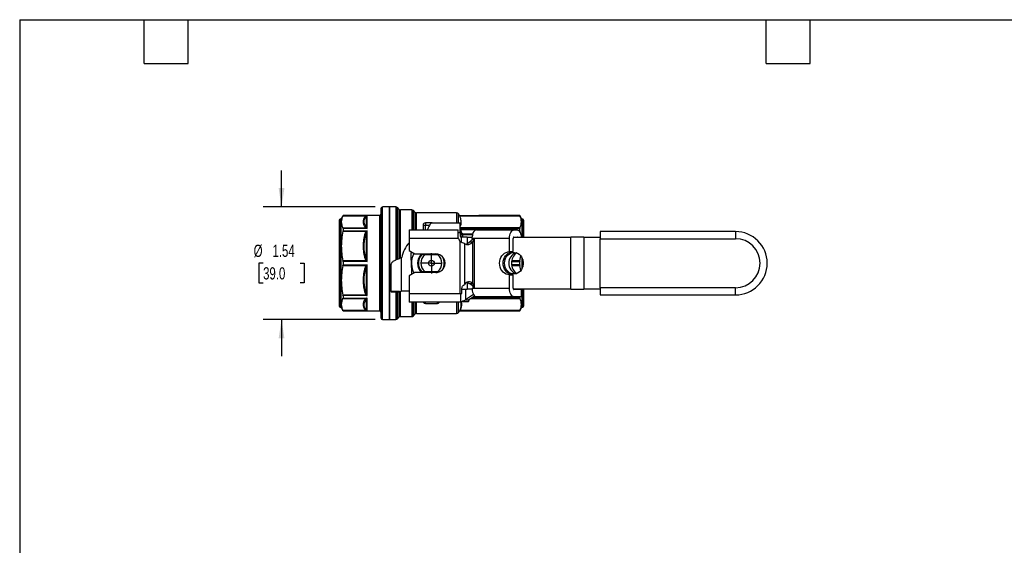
# Model space of a CAD drawing. Header units: inches. Extents: x 0.5 to 21.5, y 0.5 to 16.5.
# Tile 6 of 11: x 0.5 to 14, y 9.3 to 16.5. Entities that reach past the tile are written whole.
import ezdxf

# ---------------------------------------------------------------- set-up
doc = ezdxf.new("R2010")
doc.units = ezdxf.units.IN
doc.header["$LTSCALE"] = 2
doc.header["$MEASUREMENT"] = 0
doc.linetypes.add('SLD-Center', pattern=[0.75, 0.6, -0.05, 0.05, -0.05])
doc.linetypes.add('SLD-Solid', pattern=[0])
doc.layers.add('CENTER', color=40, linetype='SLD-Center')
doc.layers.add('DIMENSIONS', color=140, linetype='SLD-Solid', lineweight=25)
doc.layers.add('TEXT', color=140, linetype='SLD-Solid', lineweight=25)
doc.styles.add('SLDTEXTSTYLE0', font='TXT', dxfattribs={"width": 0.7})
doc.dimstyles.new('SLDDIMSTYLE1', dxfattribs={"dimtxt": 0.169922, "dimasz": 0.26, "dimexe": 0, "dimexo": 0.0625, "dimgap": 0.04248, "dimtad": 0, "dimtih": 1, "dimtoh": 1, "dimrnd": 1e-09, "dimzin": 12, "dimdsep": 46, "dimtxsty": 'SLDTEXTSTYLE0', "dimsah": 1, "dimcen": 0.09, "dimadec": 0, "dimazin": 3, "dimtfac": 1, "dimtmove": 0, "dimatfit": 0, "dimfxl": 0, "dimfrac": 2, "dimtolj": 1, "dimtzin": 12, "dimarcsym": 0})

# ---------------------------------------------------------------- blocks, each defined once
blk = doc.blocks.new('_D_7')
at = {"layer": 'DIMENSIONS'}
for p, q in [((4.078, 13.942), (4.078, 14.442)), ((5.356, 13.942), (3.828, 13.942)), ((3.826, 13.174), (3.769, 13.174)), ((3.769, 13.174), (3.769, 12.904)), ((4.331, 13.174), (4.388, 13.174)), ((4.388, 13.174), (4.388, 12.904)), ((3.769, 12.904), (3.826, 12.904)), ((4.388, 12.904), (4.331, 12.904)), ((5.356, 12.406), (3.828, 12.406)), ((4.078, 12.406), (4.078, 11.906))]:
    blk.add_line(p, q, dxfattribs=at)
for points in [[(4.078, 13.942), (4.118, 14.202), (4.038, 14.202)], [(4.078, 12.406), (4.038, 12.146), (4.118, 12.146)]]:
    blk.add_solid(points, dxfattribs=at)
at = {"layer": 'DIMENSIONS', "char_height": 0.1667, "attachment_point": 1, "style": 'SLDTEXTSTYLE0'}
for s, insert in [('%%c', (3.697, 13.427)), ('1.54', (3.954, 13.427)), ('39.0', (3.826, 13.119))]:
    blk.add_mtext(s, dxfattribs=dict(at, insert=insert))
blk = doc.blocks.new('SW_CENTERMARKSYMBOL_1')
at = {"layer": 'CENTER', "color": 0}
for p, q in [((0, 0.1), (0, 0.139)), ((-0.1, 0), (-0.139, 0)), ((0, 0), (-0.1, 0)), ((0, 0), (0, 0.1)), ((0, 0), (0, -0.1)), ((0, 0), (0.1, 0)), ((0.1, 0), (0.139, 0)), ((0, -0.1), (0, -0.139))]:
    blk.add_line(p, q, dxfattribs=at)

msp = doc.modelspace()

# ---------------------------------------------------------------- linework, layer by layer
for p, q in [((5.437, 13.922), (5.437, 12.483)), ((5.555, 13.942), (5.456, 13.942)), ((5.456, 12.465), (5.456, 13.942)), ((5.64, 13.942), (5.555, 13.942)), ((5.555, 13.942), (5.555, 13.174)), ((5.555, 12.406), (5.555, 13.942)), ((5.64, 13.942), (5.64, 13.217)), ((5.683, 13.912), (5.662, 13.933)), ((5.662, 13.227), (5.662, 13.933)), ((5.683, 13.912), (5.683, 13.236)), ((5.857, 13.903), (5.705, 13.903)), ((5.705, 13.245), (5.705, 13.903)), ((5.857, 13.903), (5.857, 13.631)), ((5.9, 13.872), (5.879, 13.893)), ((5.879, 13.631), (5.879, 13.893)), ((5.9, 13.872), (5.9, 13.631)), ((6.47, 13.863), (5.922, 13.863)), ((5.922, 13.631), (5.922, 13.863)), ((6.47, 13.863), (6.47, 13.725)), ((4.866, 13.763), (4.866, 12.63)), ((4.889, 13.775), (4.877, 13.775)), ((4.877, 13.775), (4.877, 12.62)), ((4.918, 13.824), (4.889, 13.775)), ((4.889, 13.775), (4.889, 12.62)), ((5.417, 13.824), (4.918, 13.824)), ((4.918, 13.824), (4.918, 13.823)), ((4.918, 13.823), (5.238, 13.823)), ((5.234, 13.815), (5.234, 13.673)), ((5.248, 13.65), (5.248, 13.823)), ((5.417, 13.824), (5.417, 12.574)), ((6.043, 13.725), (6.043, 13.694)), ((6.138, 13.725), (6.043, 13.725)), ((6.138, 13.725), (6.519, 13.725)), ((6.51, 13.824), (6.497, 13.847)), ((6.497, 13.725), (6.497, 13.847)), ((6.51, 13.823), (6.51, 13.824)), ((6.51, 13.824), (6.775, 13.824)), ((7.333, 13.823), (6.51, 13.823)), ((6.512, 13.821), (7.334, 13.821)), ((6.519, 13.588), (6.519, 13.725)), ((6.775, 13.824), (6.773, 13.824)), ((7.333, 13.824), (6.775, 13.824)), ((6.775, 13.824), (6.775, 13.824)), ((7.362, 13.775), (7.333, 13.824)), ((7.333, 13.823), (7.333, 13.824)), ((7.374, 13.775), (7.362, 13.775)), ((7.362, 13.775), (7.362, 13.529)), ((7.374, 13.775), (7.374, 13.529)), ((7.385, 13.763), (7.385, 13.529)), ((5.234, 13.654), (4.917, 13.654)), ((4.917, 13.61), (5.234, 13.61)), ((4.918, 13.65), (4.918, 13.616)), ((5.248, 13.65), (4.918, 13.65)), ((4.918, 13.616), (5.248, 13.616)), ((5.248, 13.198), (5.248, 13.616)), ((5.822, 13.631), (6.491, 13.631)), ((5.822, 13.631), (5.822, 13.513)), ((6.011, 13.694), (6.011, 13.631)), ((6.011, 13.694), (6.043, 13.694)), ((6.043, 13.631), (6.043, 13.694)), ((6.043, 13.694), (6.101, 13.694)), ((6.491, 13.566), (6.491, 13.631)), ((7.334, 13.655), (6.519, 13.655)), ((6.519, 13.649), (7.333, 13.649)), ((6.775, 13.644), (6.519, 13.644)), ((6.521, 13.635), (6.756, 13.635)), ((6.741, 13.629), (7.252, 13.629)), ((6.775, 13.644), (6.775, 13.629)), ((7.252, 13.629), (7.296, 13.629)), ((7.333, 13.618), (7.321, 13.618)), ((7.329, 13.608), (7.334, 13.608)), ((7.333, 13.618), (7.333, 13.649)), ((7.336, 13.596), (7.334, 13.608)), ((10.281, 13.607), (8.431, 13.607)), ((8.431, 13.607), (8.431, 13.509)), ((10.281, 13.607), (10.281, 13.509)), ((5.234, 13.581), (5.234, 13.239)), ((6.495, 13.513), (5.822, 13.513)), ((5.822, 13.513), (5.822, 13.346)), ((6.519, 13.588), (6.491, 13.588)), ((6.518, 12.759), (6.518, 13.469)), ((6.519, 13.588), (6.519, 13.548)), ((6.53, 13.584), (6.53, 13.531)), ((6.536, 13.459), (6.536, 13.529)), ((6.615, 13.529), (6.538, 13.529)), ((6.691, 13.573), (6.557, 13.573)), ((6.557, 13.529), (6.557, 13.565)), ((6.557, 13.565), (6.689, 13.565)), ((6.615, 13.529), (6.681, 13.529)), ((6.615, 13.529), (6.615, 13.441)), ((6.69, 13.462), (6.641, 13.462)), ((6.699, 13.511), (6.678, 13.511)), ((6.69, 12.897), (6.69, 13.462)), ((6.71, 13.511), (6.699, 13.511)), ((6.699, 13.511), (6.699, 13.511)), ((7.193, 13.511), (6.71, 13.511)), ((6.71, 13.511), (6.71, 12.834)), ((7.193, 13.332), (7.193, 13.511)), ((7.242, 13.332), (7.242, 13.511)), ((7.244, 13.529), (8.033, 13.529)), ((7.252, 13.53), (7.296, 13.53)), ((8.033, 12.82), (8.033, 13.529)), ((8.21, 13.529), (8.033, 13.529)), ((8.21, 13.529), (8.21, 12.82)), ((8.21, 13.529), (8.431, 13.529)), ((8.431, 13.509), (10.281, 13.509)), ((8.431, 12.84), (8.431, 13.509)), ((5.822, 13.346), (5.9, 13.3)), ((6.577, 13.443), (6.577, 12.884)), ((7.193, 13.332), (7.242, 13.332)), ((5.234, 13.205), (4.917, 13.205)), ((4.918, 13.198), (4.918, 13.15)), ((5.248, 13.198), (4.918, 13.198)), ((5.712, 13.247), (5.72, 13.253)), ((5.712, 13.247), (5.712, 12.79)), ((5.9, 13.3), (6.188, 13.3)), ((6.039, 13.3), (6.025, 13.289)), ((6.219, 13.294), (6.032, 13.294)), ((6.033, 13.295), (6.218, 13.295)), ((6.213, 13.287), (6.038, 13.287)), ((7.22, 13.196), (7.333, 13.196)), ((7.334, 13.207), (7.222, 13.207)), ((7.333, 13.152), (7.333, 13.196)), ((7.334, 13.207), (7.346, 13.273)), ((7.362, 13.252), (7.362, 13.096)), ((7.374, 13.224), (7.374, 13.125)), ((4.917, 13.143), (5.234, 13.143)), ((4.918, 13.15), (5.248, 13.15)), ((5.234, 13.109), (5.234, 12.767)), ((5.248, 12.732), (5.248, 13.15)), ((5.555, 13.174), (5.555, 12.406)), ((5.574, 12.786), (5.574, 13.161)), ((6.025, 13.059), (6.039, 13.048)), ((6.032, 13.054), (6.219, 13.054)), ((6.218, 13.053), (6.033, 13.053)), ((6.038, 13.061), (6.213, 13.061)), ((7.333, 13.152), (7.22, 13.152)), ((7.222, 13.141), (7.334, 13.141)), ((7.346, 13.073), (7.334, 13.141)), ((5.9, 13.048), (5.822, 13.003)), ((5.822, 13.003), (5.822, 12.759)), ((5.856, 13.028), (5.857, 13.023)), ((6.188, 13.048), (5.9, 13.048)), ((7.193, 12.834), (7.193, 13.017)), ((7.193, 13.017), (7.242, 13.017)), ((7.242, 12.834), (7.242, 13.017)), ((5.692, 12.786), (5.574, 12.786)), ((5.574, 12.786), (5.574, 12.78)), ((5.692, 12.786), (5.692, 12.78)), ((5.705, 12.446), (5.705, 12.788)), ((5.822, 12.794), (5.712, 12.79)), ((6.541, 12.759), (6.541, 12.826)), ((6.541, 12.82), (6.615, 12.82)), ((6.59, 12.82), (6.59, 12.673)), ((6.615, 12.914), (6.615, 12.82)), ((6.682, 12.82), (6.615, 12.82)), ((6.641, 12.897), (6.69, 12.897)), ((6.682, 12.834), (6.7, 12.834)), ((6.7, 12.834), (6.71, 12.834)), ((6.71, 12.834), (7.193, 12.834)), ((8.033, 12.82), (7.244, 12.82)), ((7.355, 12.814), (7.252, 12.814)), ((7.306, 12.82), (7.306, 12.813)), ((7.355, 12.813), (7.306, 12.813)), ((7.355, 12.82), (7.355, 12.813)), ((7.355, 12.716), (7.355, 12.814)), ((7.362, 12.82), (7.362, 12.574)), ((7.374, 12.82), (7.374, 12.574)), ((7.385, 12.82), (7.385, 12.586)), ((8.033, 12.82), (8.21, 12.82)), ((8.431, 12.82), (8.21, 12.82)), ((10.281, 12.84), (8.431, 12.84)), ((8.431, 12.84), (8.431, 12.741)), ((10.281, 12.741), (10.281, 12.84)), ((5.234, 12.738), (4.917, 12.738)), ((4.917, 12.694), (5.234, 12.694)), ((4.918, 12.732), (4.918, 12.698)), ((5.248, 12.732), (4.918, 12.732)), ((4.918, 12.698), (5.248, 12.698)), ((5.234, 12.675), (5.234, 12.534)), ((5.248, 12.525), (5.248, 12.698)), ((5.692, 12.78), (5.574, 12.78)), ((5.64, 12.78), (5.64, 12.406)), ((5.662, 12.416), (5.662, 12.78)), ((5.683, 12.78), (5.683, 12.437)), ((5.822, 12.759), (6.518, 12.759)), ((5.822, 12.759), (5.822, 12.641)), ((6.518, 12.759), (6.53, 12.759)), ((6.53, 12.759), (6.541, 12.759)), ((6.53, 12.641), (6.53, 12.759)), ((6.53, 12.645), (6.53, 12.759)), ((6.53, 12.736), (6.53, 12.736)), ((6.53, 12.713), (6.53, 12.713)), ((6.53, 12.705), (6.53, 12.705)), ((6.53, 12.7), (6.53, 12.7)), ((6.53, 12.693), (6.53, 12.693)), ((6.7, 12.749), (6.59, 12.673)), ((6.59, 12.673), (6.639, 12.673)), ((6.717, 12.726), (6.639, 12.673)), ((6.669, 12.693), (7.334, 12.693)), ((7.333, 12.7), (6.678, 12.7)), ((6.686, 12.705), (6.775, 12.705)), ((6.756, 12.713), (6.698, 12.713)), ((7.252, 12.716), (6.741, 12.716)), ((6.775, 12.716), (6.775, 12.705)), ((7.355, 12.716), (7.252, 12.716)), ((7.333, 12.7), (7.333, 12.716)), ((8.431, 12.741), (10.281, 12.741)), ((4.866, 12.63), (4.866, 12.586)), ((4.877, 12.62), (4.877, 12.574)), ((4.877, 12.574), (4.889, 12.574)), ((4.889, 12.62), (4.889, 12.574)), ((4.889, 12.574), (4.918, 12.525)), ((5.234, 12.527), (4.917, 12.527)), ((4.918, 12.525), (5.417, 12.525)), ((4.918, 12.525), (4.918, 12.525)), ((5.248, 12.525), (4.918, 12.525)), ((5.417, 12.574), (5.417, 12.525)), ((6.53, 12.641), (5.822, 12.641)), ((5.857, 12.641), (5.857, 12.446)), ((5.879, 12.455), (5.879, 12.641)), ((5.9, 12.641), (5.9, 12.476)), ((5.922, 12.485), (5.922, 12.641)), ((6.043, 12.623), (6.043, 12.641)), ((6.043, 12.623), (6.208, 12.623)), ((6.208, 12.623), (6.208, 12.641)), ((6.47, 12.641), (6.47, 12.485)), ((6.497, 12.501), (6.497, 12.641)), ((6.497, 12.501), (6.509, 12.521)), ((6.507, 12.519), (6.507, 12.519)), ((6.517, 12.525), (7.333, 12.525)), ((6.517, 12.525), (6.517, 12.525)), ((6.775, 12.525), (6.517, 12.525)), ((7.334, 12.527), (6.519, 12.527)), ((6.53, 12.645), (6.536, 12.645)), ((6.63, 12.645), (6.536, 12.645)), ((6.775, 12.525), (7.333, 12.525)), ((6.775, 12.525), (6.775, 12.525)), ((7.333, 12.525), (7.362, 12.574)), ((7.333, 12.525), (7.333, 12.525)), ((7.362, 12.574), (7.374, 12.574)), ((5.437, 12.483), (5.437, 12.426)), ((5.456, 12.406), (5.456, 12.465)), ((5.456, 12.406), (5.555, 12.406)), ((5.555, 12.406), (5.64, 12.406)), ((5.662, 12.416), (5.683, 12.437)), ((5.705, 12.446), (5.857, 12.446)), ((5.879, 12.455), (5.9, 12.476)), ((5.922, 12.485), (6.47, 12.485))]:
    msp.add_line(p, q)
at = {"flags": 128}
for points in [[(7.193, 13.511), (7.194, 13.534), (7.198, 13.556), (7.203, 13.576), (7.211, 13.594), (7.22, 13.609), (7.23, 13.62), (7.241, 13.626), (7.252, 13.629)], [(7.296, 13.629), (7.308, 13.626), (7.319, 13.62), (7.329, 13.609), (7.338, 13.594), (7.345, 13.576), (7.351, 13.556), (7.354, 13.534), (7.354, 13.529)], [(7.193, 13.017), (7.17, 13.019), (7.147, 13.026), (7.125, 13.038), (7.106, 13.054), (7.089, 13.073), (7.075, 13.095), (7.065, 13.12), (7.059, 13.147), (7.057, 13.174), (7.059, 13.202), (7.065, 13.228), (7.075, 13.253), (7.089, 13.275), (7.106, 13.295), (7.125, 13.311), (7.147, 13.322), (7.17, 13.329), (7.193, 13.332)], [(7.242, 13.017), (7.219, 13.019), (7.196, 13.026), (7.174, 13.038), (7.155, 13.054), (7.138, 13.073), (7.124, 13.095), (7.114, 13.12), (7.108, 13.147), (7.106, 13.174), (7.108, 13.202), (7.114, 13.228), (7.124, 13.253), (7.138, 13.275), (7.155, 13.295), (7.174, 13.311), (7.196, 13.322), (7.219, 13.329), (7.242, 13.332)], [(7.125, 13.174), (7.127, 13.201), (7.133, 13.226), (7.143, 13.25), (7.157, 13.271), (7.173, 13.29), (7.193, 13.304), (7.214, 13.315), (7.236, 13.321), (7.259, 13.322), (7.282, 13.318), (7.303, 13.31), (7.324, 13.297), (7.341, 13.281), (7.357, 13.261), (7.368, 13.238), (7.376, 13.213), (7.38, 13.187), (7.38, 13.161), (7.376, 13.135), (7.368, 13.11), (7.357, 13.087), (7.341, 13.067), (7.324, 13.051), (7.303, 13.038), (7.282, 13.03), (7.259, 13.027), (7.236, 13.028), (7.214, 13.034), (7.193, 13.044), (7.173, 13.059), (7.157, 13.077), (7.143, 13.098), (7.133, 13.122), (7.127, 13.148), (7.125, 13.174)], [(6.226, 13.289), (6.219, 13.295), (6.216, 13.297)], [(6.216, 13.051), (6.222, 13.056), (6.226, 13.059)], [(6.615, 12.914), (6.628, 12.907), (6.641, 12.897)], [(6.682, 12.819), (6.685, 12.798), (6.689, 12.778), (6.695, 12.761), (6.702, 12.745), (6.71, 12.733), (6.72, 12.723), (6.73, 12.718), (6.741, 12.716)], [(7.252, 12.716), (7.241, 12.718), (7.23, 12.725), (7.22, 12.736), (7.211, 12.75), (7.203, 12.768), (7.198, 12.789), (7.194, 12.811), (7.193, 12.834)], [(6.773, 12.525), (6.774, 12.525), (6.775, 12.525)]]:
    msp.add_lwpolyline(points, dxfattribs=at)
for radius in [0.0394, 0.00511]:
    msp.add_circle((6.125, 13.174), radius)
for centre, radius, start, end in [((5.456, 13.922), 0.0197, 90, 180), ((5.64, 13.91), 0.0315, 45, 90), ((5.705, 13.934), 0.0315, 225, 270), ((5.857, 13.871), 0.0315, 45, 90), ((5.922, 13.895), 0.0315, 225, 270), ((6.47, 13.832), 0.0315, 30, 90), ((4.877, 13.763), 0.0118, 90, 180), ((5.417, 13.843), 0.0197, 270, 0), ((6.043, 13.694), 0.0315, 90, 180), ((7.374, 13.763), 0.0118, 0, 90), ((6.758, 13.561), 0.0695, 104.6114, 174.8663), ((10.281, 13.174), 0.433, 270, 90), ((6.125, 13.174), 0.413, 137.3305, 169.0194), ((6.603, 13.542), 0.112, 195.3959, 220.6259), ((6.539, 13.548), 0.0197, 180, 262.7877), ((6.622, 13.518), 0.088, 238.8713, 320.5379), ((6.57, 13.524), 0.0943, 287.2266, 319.3313), ((7.276, 13.511), 0.0336, 160.2671, 180.8082), ((7.253, 13.524), 0.00634, 92.9676, 133.1619), ((7.296, 13.524), 0.00634, 46.8381, 87.0324), ((10.281, 13.174), 0.335, 270, 90), ((6.125, 13.174), 0.272, 150.7383, 182.512), ((6.125, 13.174), 0.187, 137.6479, 222.3521), ((6.125, 13.174), 0.177, 140.291, 219.709), ((6.125, 13.174), 0.143, 127.7074, 232.2926), ((6.188, 13.174), 0.126, 64.9532, 90), ((6.125, 13.174), 0.143, 307.7074, 52.2926), ((6.188, 13.174), 0.126, 299.8536, 60.1464), ((6.125, 13.174), 0.177, 331.597, 28.403), ((6.125, 13.174), 0.187, 350.9057, 9.0943), ((7.328, 13.181), 0.144, 108.4394, 182.775), ((7.385, 13.174), 0.167, 123.1431, 236.8449), ((6.125, 13.174), 0.272, 182.512, 209.2617), ((6.188, 13.174), 0.126, 270, 295.9942), ((7.328, 13.167), 0.144, 177.225, 251.5606), ((6.639, 12.845), 0.0734, 45.5499, 147.4904), ((7.276, 12.833), 0.0336, 179.1918, 199.7329), ((7.254, 12.823), 0.00866, 199.749, 261.6722), ((4.877, 12.586), 0.0118, 180, 270), ((5.417, 12.505), 0.0197, 0, 90), ((6.043, 12.655), 0.0315, 205.417, 270), ((6.208, 12.655), 0.0315, 270, 334.583), ((7.374, 12.586), 0.0118, 270, 0), ((5.456, 12.426), 0.0197, 180, 270), ((5.64, 12.438), 0.0315, 270, 315), ((5.705, 12.414), 0.0315, 90, 135), ((5.857, 12.477), 0.0315, 270, 315), ((5.922, 12.454), 0.0315, 90, 135), ((6.47, 12.517), 0.0315, 270, 330)]:
    msp.add_arc(centre, radius, start, end)
for centre, major_axis, ratio, start_param, end_param in [((5.247, 13.636), (-0.0177, 0.0296), 0.247489, 5.079404, 5.433457), ((5.247, 13.601), (0.018, 0.0315), 0.205963, 1.198583, 1.552637), ((6.773, 13.603), (-0.0021, -0.042), 0.688135, 3.864058, 4.07638), ((5.247, 13.199), (-0.0191, 0.0382), 0.008498, 4.703812, 5.057866), ((5.247, 13.15), (0.0191, 0.0382), 0.008498, 4.366912, 4.720966), ((5.247, 12.747), (-0.018, 0.0315), 0.205963, 1.588955, 1.943009), ((5.247, 12.713), (0.0177, 0.0296), 0.247488, 3.991321, 4.345375), ((6.773, 12.746), (0.0021, -0.042), 0.688135, 5.474615, 5.56072), ((5.247, 12.546), (-0.0082, 0.0197), 0.876293, 2.370945, 2.724999), ((6.52, 12.543), (0.0126, 0.0235), 0.018917, 2.616142, 3.10688)]:
    msp.add_ellipse(centre, major_axis=major_axis, ratio=ratio, start_param=start_param, end_param=end_param)
for points, knots in [([(4.918, 13.823), (4.91, 13.808), (4.904, 13.794), (4.897, 13.766), (4.895, 13.752), (4.895, 13.725), (4.897, 13.711), (4.904, 13.683), (4.909, 13.669), (4.917, 13.654)], [0, 0, 0, 0, 0.25, 0.25, 0.5, 0.5, 0.75, 0.75, 1, 1, 1, 1]), ([(5.22, 13.81), (5.202, 13.787), (5.192, 13.762), (5.192, 13.714), (5.202, 13.689), (5.22, 13.666)], [0, 0, 0, 0, 0.5, 0.5, 1, 1, 1, 1]), ([(5.234, 13.673), (5.214, 13.699), (5.196, 13.747), (5.219, 13.795), (5.234, 13.815)], [0, 0, 0, 0, 0.5568806, 0.974541, 0.974541, 0.974541, 0.974541]), ([(5.238, 13.823), (5.236, 13.822), (5.234, 13.822), (5.23, 13.819), (5.228, 13.818), (5.224, 13.815), (5.222, 13.813), (5.22, 13.81)], [0, 0, 0, 0, 0.25, 0.25, 0.5, 0.5, 1, 1, 1, 1]), ([(5.234, 13.815), (5.235, 13.817), (5.238, 13.82), (5.244, 13.823), (5.248, 13.823)], [-0.1236681, -0.1236681, -0.1236681, -0.1236681, -0.0530006, 0, 0, 0, 0]), ([(6.138, 13.725), (6.133, 13.724), (6.122, 13.722), (6.106, 13.704), (6.089, 13.675), (6.077, 13.649), (6.07, 13.632), (6.07, 13.631)], [0, 0, 0, 0, 0.234576, 0.468383, 0.702423, 0.978233, 1, 1, 1, 1]), ([(6.519, 13.674), (6.524, 13.686), (6.533, 13.711), (6.534, 13.749), (6.527, 13.786), (6.517, 13.809), (6.512, 13.821)], [0, 0, 0, 0, 0.234805, 0.525093, 0.756273, 1, 1, 1, 1]), ([(7.334, 13.655), (7.342, 13.67), (7.347, 13.684), (7.354, 13.711), (7.356, 13.725), (7.356, 13.751), (7.354, 13.765), (7.347, 13.792), (7.342, 13.806), (7.334, 13.821)], [0, 0, 0, 0, 0.25, 0.25, 0.5, 0.5, 0.75, 0.75, 1, 1, 1, 1]), ([(4.917, 13.61), (4.909, 13.574), (4.904, 13.54), (4.897, 13.473), (4.895, 13.44), (4.895, 13.375), (4.897, 13.342), (4.904, 13.275), (4.909, 13.241), (4.917, 13.205)], [0, 0, 0, 0, 0.25, 0.25, 0.5, 0.5, 0.75, 0.75, 1, 1, 1, 1]), ([(6.519, 13.611), (6.52, 13.609), (6.524, 13.6), (6.527, 13.591), (6.53, 13.584)], [0, 0, 0, 0, 0.229031, 1, 1, 1, 1]), ([(6.775, 13.644), (6.775, 13.643), (6.775, 13.643), (6.768, 13.641), (6.761, 13.638), (6.756, 13.635)], [0, 0, 0, 0, 0.00216043, 0.00216043, 0.06980602, 0.06980602, 0.06980602, 0.06980602]), ([(6.763, 13.629), (6.767, 13.634), (6.771, 13.639), (6.775, 13.643), (6.775, 13.643), (6.775, 13.644)], [0, 0, 0, 0, 0.06764559, 0.06764559, 0.06980602, 0.06980602, 0.06980602, 0.06980602]), ([(5.22, 13.583), (5.202, 13.526), (5.192, 13.467), (5.192, 13.349), (5.202, 13.29), (5.22, 13.233)], [0, 0, 0, 0, 0.5, 0.5, 1, 1, 1, 1]), ([(5.234, 13.239), (5.214, 13.302), (5.196, 13.418), (5.219, 13.534), (5.234, 13.581)], [0, 0, 0, 0, 0.5568957, 0.9745675, 0.9745675, 0.9745675, 0.9745675]), ([(6.495, 13.513), (6.493, 13.522), (6.492, 13.531), (6.491, 13.549), (6.491, 13.558), (6.491, 13.566)], [0, 0, 0, 0, 0.5, 0.5, 1, 1, 1, 1]), ([(6.577, 13.443), (6.568, 13.446), (6.558, 13.45), (6.537, 13.458), (6.527, 13.463), (6.518, 13.469)], [0, 0, 0, 0, 0.5, 0.5, 1, 1, 1, 1]), ([(6.54, 13.588), (6.537, 13.587), (6.533, 13.585), (6.53, 13.584), (6.53, 13.584)], [0, 0, 0, 0, 0.571429, 1, 1, 1, 1]), ([(6.53, 13.584), (6.532, 13.58), (6.536, 13.574), (6.546, 13.567), (6.553, 13.565), (6.557, 13.565)], [0, 0, 0, 0, 0.02611607, 0.04352678, 0.06093749, 0.06093749, 0.06093749, 0.06093749]), ([(6.538, 13.529), (6.538, 13.529), (6.538, 13.529), (6.537, 13.529), (6.537, 13.529), (6.536, 13.529)], [0, 0, 0, 0, 0.002365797, 0.002365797, 0.004739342, 0.004739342, 0.004739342, 0.004739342]), ([(6.557, 13.573), (6.555, 13.573), (6.553, 13.573), (6.549, 13.575), (6.548, 13.576), (6.543, 13.581), (6.541, 13.584), (6.54, 13.588)], [0, 0, 0, 0, 0.25, 0.25, 0.5, 0.5, 1, 1, 1, 1]), ([(6.641, 13.462), (6.651, 13.468), (6.66, 13.475), (6.678, 13.491), (6.686, 13.5), (6.692, 13.511)], [0, 0, 0, 0, 0.5, 0.5, 1, 1, 1, 1]), ([(6.689, 13.568), (6.687, 13.559), (6.685, 13.55), (6.681, 13.53), (6.679, 13.52), (6.678, 13.511)], [0, 0, 0, 0, 0.5, 0.5, 1, 1, 1, 1]), ([(6.699, 13.511), (6.698, 13.502), (6.697, 13.494), (6.694, 13.478), (6.692, 13.47), (6.69, 13.462)], [0, 0, 0, 0, 0.5, 0.5, 1, 1, 1, 1]), ([(5.855, 13.326), (5.853, 13.324), (5.848, 13.318), (5.845, 13.307), (5.844, 13.3), (5.844, 13.296)], [0, 0, 0, 0, 0.3084951, 0.6500419, 1, 1, 1, 1]), ([(5.849, 13.298), (5.849, 13.301), (5.849, 13.307), (5.852, 13.316), (5.856, 13.322), (5.858, 13.324), (5.859, 13.324)], [0, 0, 0, 0, 0.3263301, 0.6533187, 0.9792423, 1, 1, 1, 1]), ([(5.712, 13.247), (5.702, 13.243), (5.693, 13.24), (5.665, 13.228), (5.647, 13.221), (5.615, 13.205), (5.602, 13.198), (5.587, 13.185), (5.582, 13.18), (5.576, 13.171), (5.574, 13.166), (5.574, 13.161)], [0, 0, 0, 0, 0.0789561, 0.0789561, 0.2372305, 0.2372305, 0.3954967, 0.3954967, 0.494179, 0.494179, 0.5928616, 0.5928616, 0.5928616, 0.5928616]), ([(5.849, 13.298), (5.847, 13.298), (5.845, 13.297), (5.844, 13.296), (5.844, 13.296)], [0, 0, 0, 0, 0.571429, 1, 1, 1, 1]), ([(5.844, 13.296), (5.846, 13.252), (5.848, 13.207), (5.852, 13.117), (5.854, 13.072), (5.856, 13.028)], [0, 0, 0, 0, 0.5, 0.5, 1, 1, 1, 1]), ([(6.247, 13.287), (6.242, 13.287), (6.232, 13.287), (6.22, 13.287), (6.213, 13.287)], [0, 0, 0, 0, 0.415538, 1, 1, 1, 1]), ([(4.917, 13.143), (4.909, 13.107), (4.904, 13.073), (4.897, 13.006), (4.895, 12.973), (4.895, 12.908), (4.897, 12.875), (4.904, 12.808), (4.909, 12.774), (4.917, 12.738)], [0, 0, 0, 0, 0.25, 0.25, 0.5, 0.5, 0.75, 0.75, 1, 1, 1, 1]), ([(5.22, 13.116), (5.202, 13.059), (5.192, 13), (5.192, 12.882), (5.202, 12.823), (5.22, 12.766)], [0, 0, 0, 0, 0.5, 0.5, 1, 1, 1, 1]), ([(5.234, 12.767), (5.219, 12.815), (5.196, 12.93), (5.214, 13.046), (5.234, 13.109)], [0, 0, 0, 0, 0.4176604, 0.974541, 0.974541, 0.974541, 0.974541]), ([(5.86, 13.027), (5.86, 13.032), (5.86, 13.043), (5.859, 13.06), (5.858, 13.077), (5.857, 13.094), (5.856, 13.111), (5.856, 13.127), (5.855, 13.144), (5.854, 13.155), (5.854, 13.162)], [0, 0, 0, 0, 0.12514, 0.250349, 0.375521, 0.500568, 0.625428, 0.75015, 0.842626, 1, 1, 1, 1]), ([(6.213, 13.061), (6.222, 13.061), (6.234, 13.061), (6.244, 13.061), (6.247, 13.061)], [0, 0, 0, 0, 0.750216, 1, 1, 1, 1]), ([(5.86, 13.027), (5.859, 13.027), (5.857, 13.027), (5.856, 13.028), (5.856, 13.028)], [0, 0, 0, 0, 0.571429, 1, 1, 1, 1]), ([(5.574, 12.786), (5.574, 12.786), (5.575, 12.786), (5.58, 12.787), (5.587, 12.787), (5.607, 12.788), (5.62, 12.788), (5.646, 12.789), (5.658, 12.789), (5.685, 12.789), (5.698, 12.79), (5.712, 12.79)], [0, 0, 0, 0, 0.0682639, 0.0682639, 0.2050479, 0.2050479, 0.3418248, 0.3418248, 0.4465034, 0.4465034, 0.5511816, 0.5511816, 0.5511816, 0.5511816]), ([(6.541, 12.826), (6.541, 12.832), (6.542, 12.838), (6.546, 12.849), (6.549, 12.855), (6.559, 12.869), (6.568, 12.877), (6.577, 12.884)], [0, 0, 0, 0, 0.25, 0.25, 0.5, 0.5, 1, 1, 1, 1]), ([(6.7, 12.834), (6.7, 12.838), (6.699, 12.841), (6.696, 12.849), (6.694, 12.852), (6.688, 12.862), (6.683, 12.867), (6.672, 12.878), (6.666, 12.882), (6.653, 12.89), (6.647, 12.894), (6.641, 12.897)], [0, 0, 0, 0, 0.125, 0.125, 0.25, 0.25, 0.5, 0.5, 0.75, 0.75, 1, 1, 1, 1]), ([(6.682, 12.834), (6.682, 12.831), (6.682, 12.829), (6.682, 12.824), (6.682, 12.821), (6.682, 12.819)], [0, 0, 0, 0, 0.01941287, 0.01941287, 0.03883985, 0.03883985, 0.03883985, 0.03883985]), ([(6.69, 12.897), (6.692, 12.892), (6.693, 12.887), (6.696, 12.876), (6.697, 12.871), (6.699, 12.855), (6.7, 12.845), (6.7, 12.834)], [0, 0, 0, 0, 0.25, 0.25, 0.5, 0.5, 1, 1, 1, 1]), ([(4.917, 12.694), (4.909, 12.679), (4.904, 12.665), (4.897, 12.638), (4.895, 12.624), (4.895, 12.597), (4.897, 12.583), (4.904, 12.556), (4.909, 12.541), (4.917, 12.527)], [0, 0, 0, 0, 0.25, 0.25, 0.5, 0.5, 0.75, 0.75, 1, 1, 1, 1]), ([(5.22, 12.683), (5.202, 12.659), (5.192, 12.635), (5.192, 12.586), (5.202, 12.561), (5.22, 12.538)], [0, 0, 0, 0, 0.5, 0.5, 1, 1, 1, 1]), ([(5.234, 12.534), (5.214, 12.56), (5.196, 12.609), (5.219, 12.656), (5.234, 12.675)], [0, 0, 0, 0, 0.5568957, 0.9745675, 0.9745675, 0.9745675, 0.9745675]), ([(6.536, 12.645), (6.54, 12.65), (6.547, 12.654), (6.566, 12.663), (6.577, 12.668), (6.59, 12.673)], [0, 0, 0, 0, 0.1171489, 0.1171489, 0.2342978, 0.2342978, 0.2342978, 0.2342978]), ([(6.639, 12.673), (6.637, 12.668), (6.635, 12.663), (6.632, 12.654), (6.631, 12.65), (6.63, 12.645)], [0, 0, 0, 0, 0.03999809, 0.03999809, 0.07999618, 0.07999618, 0.07999618, 0.07999618]), ([(6.756, 12.713), (6.756, 12.714), (6.757, 12.715), (6.758, 12.716), (6.758, 12.716)], [0, 0, 0, 0, 0.771494, 1, 1, 1, 1]), ([(6.756, 12.713), (6.761, 12.71), (6.768, 12.707), (6.775, 12.705), (6.775, 12.705), (6.775, 12.705)], [-0.00216043, -0.00216043, -0.00216043, -0.00216043, 0.06548516, 0.06548516, 0.06764559, 0.06764559, 0.06764559, 0.06764559]), ([(6.775, 12.705), (6.773, 12.707), (6.77, 12.71), (6.767, 12.714), (6.766, 12.716)], [0, 0, 0, 0, 0.675581, 1, 1, 1, 1]), ([(7.334, 12.527), (7.342, 12.542), (7.347, 12.556), (7.354, 12.584), (7.356, 12.597), (7.356, 12.624), (7.354, 12.637), (7.347, 12.665), (7.342, 12.679), (7.334, 12.693)], [0, 0, 0, 0, 0.25, 0.25, 0.5, 0.5, 0.75, 0.75, 1, 1, 1, 1]), ([(6.507, 12.519), (6.508, 12.521), (6.511, 12.524), (6.515, 12.525), (6.517, 12.525)], [0, 0, 0, 0, 0.428571, 1, 1, 1, 1]), ([(6.507, 12.519), (6.507, 12.519), (6.507, 12.519), (6.508, 12.52), (6.509, 12.522), (6.509, 12.522)], [0, 0, 0, 0, 0.376641, 0.770111, 1, 1, 1, 1]), ([(6.525, 12.641), (6.527, 12.629), (6.532, 12.603), (6.526, 12.564), (6.515, 12.536), (6.508, 12.522)], [0, 0, 0, 0, 0.303659, 0.647814, 1, 1, 1, 1]), ([(6.508, 12.522), (6.51, 12.524), (6.513, 12.527), (6.517, 12.527), (6.519, 12.527)], [0, 0, 0, 0, 0.571429, 1, 1, 1, 1]), ([(6.519, 12.527), (6.525, 12.543), (6.538, 12.574), (6.542, 12.613), (6.537, 12.637), (6.535, 12.645)], [0, 0, 0, 0, 0.396077, 0.792032, 1, 1, 1, 1]), ([(6.775, 12.525), (6.775, 12.525), (6.775, 12.525), (6.775, 12.525), (6.775, 12.525)], [0, 0, 0, 0, 0.4478006, 1, 1, 1, 1])]:
    msp.add_open_spline(points, degree=3, knots=knots)
for points in [[(5.234, 13.815), (5.23, 13.811), (5.225, 13.81), (5.22, 13.81)], [(5.248, 13.823), (5.245, 13.823), (5.242, 13.823), (5.238, 13.823)], [(6.51, 13.823), (6.51, 13.823), (6.511, 13.822), (6.512, 13.821)], [(7.333, 13.823), (7.333, 13.823), (7.334, 13.822), (7.334, 13.821)], [(4.918, 13.65), (4.918, 13.652), (4.917, 13.653), (4.917, 13.654)], [(4.917, 13.61), (4.917, 13.612), (4.918, 13.614), (4.918, 13.616)], [(5.234, 13.673), (5.23, 13.669), (5.225, 13.666), (5.22, 13.666)], [(5.22, 13.666), (5.223, 13.661), (5.227, 13.657), (5.234, 13.654)], [(5.234, 13.61), (5.227, 13.603), (5.223, 13.593), (5.22, 13.583)], [(5.241, 13.658), (5.237, 13.662), (5.235, 13.668), (5.234, 13.673)], [(5.241, 13.658), (5.239, 13.656), (5.237, 13.655), (5.234, 13.654)], [(5.234, 13.654), (5.239, 13.653), (5.243, 13.652), (5.248, 13.65)], [(5.248, 13.616), (5.243, 13.614), (5.239, 13.612), (5.234, 13.61)], [(5.241, 13.605), (5.239, 13.607), (5.237, 13.608), (5.234, 13.61)], [(5.234, 13.581), (5.235, 13.59), (5.237, 13.599), (5.241, 13.605)], [(6.54, 13.588), (6.534, 13.604), (6.528, 13.619), (6.521, 13.635)], [(6.756, 13.635), (6.759, 13.632), (6.761, 13.63), (6.763, 13.629)], [(7.334, 13.655), (7.334, 13.653), (7.333, 13.651), (7.333, 13.649)], [(7.333, 13.618), (7.333, 13.615), (7.334, 13.612), (7.334, 13.608)], [(5.22, 13.583), (5.225, 13.581), (5.23, 13.581), (5.234, 13.581)], [(6.557, 13.573), (6.557, 13.57), (6.557, 13.567), (6.557, 13.565)], [(4.918, 13.198), (4.918, 13.201), (4.917, 13.203), (4.917, 13.205)], [(5.22, 13.233), (5.225, 13.234), (5.23, 13.236), (5.234, 13.239)], [(5.22, 13.233), (5.223, 13.223), (5.227, 13.213), (5.234, 13.205)], [(5.241, 13.212), (5.237, 13.219), (5.235, 13.229), (5.234, 13.239)], [(5.234, 13.205), (5.237, 13.207), (5.239, 13.209), (5.241, 13.212)], [(5.234, 13.205), (5.239, 13.203), (5.243, 13.201), (5.248, 13.198)], [(5.854, 13.162), (5.852, 13.208), (5.85, 13.254), (5.849, 13.298)], [(6.038, 13.287), (6.023, 13.287), (6.007, 13.287), (5.989, 13.287)], [(7.334, 13.207), (7.334, 13.204), (7.333, 13.2), (7.333, 13.196)], [(4.917, 13.143), (4.917, 13.145), (4.918, 13.148), (4.918, 13.15)], [(5.234, 13.143), (5.227, 13.136), (5.223, 13.125), (5.22, 13.116)], [(5.22, 13.116), (5.225, 13.114), (5.23, 13.112), (5.234, 13.109)], [(5.248, 13.15), (5.243, 13.148), (5.239, 13.145), (5.234, 13.143)], [(5.241, 13.137), (5.239, 13.139), (5.237, 13.141), (5.234, 13.143)], [(5.234, 13.109), (5.235, 13.119), (5.237, 13.129), (5.241, 13.137)], [(5.989, 13.061), (6.007, 13.061), (6.023, 13.061), (6.038, 13.061)], [(7.333, 13.152), (7.333, 13.148), (7.334, 13.145), (7.334, 13.141)], [(4.918, 12.732), (4.918, 12.734), (4.917, 12.736), (4.917, 12.738)], [(4.917, 12.694), (4.917, 12.695), (4.918, 12.696), (4.918, 12.698)], [(5.22, 12.766), (5.225, 12.767), (5.23, 12.768), (5.234, 12.767)], [(5.22, 12.766), (5.223, 12.756), (5.227, 12.746), (5.234, 12.738)], [(5.234, 12.694), (5.227, 12.691), (5.223, 12.687), (5.22, 12.683)], [(5.22, 12.683), (5.225, 12.682), (5.23, 12.68), (5.234, 12.675)], [(5.241, 12.743), (5.237, 12.749), (5.235, 12.758), (5.234, 12.767)], [(5.234, 12.738), (5.237, 12.74), (5.239, 12.742), (5.241, 12.743)], [(5.234, 12.738), (5.239, 12.736), (5.243, 12.734), (5.248, 12.732)], [(5.248, 12.698), (5.243, 12.696), (5.239, 12.695), (5.234, 12.694)], [(5.241, 12.69), (5.239, 12.692), (5.237, 12.693), (5.234, 12.694)], [(5.234, 12.675), (5.235, 12.681), (5.237, 12.686), (5.241, 12.69)], [(7.333, 12.7), (7.333, 12.697), (7.334, 12.695), (7.334, 12.693)], [(4.918, 12.525), (4.918, 12.525), (4.917, 12.526), (4.917, 12.527)], [(5.22, 12.538), (5.225, 12.539), (5.23, 12.537), (5.234, 12.534)], [(5.22, 12.538), (5.223, 12.534), (5.227, 12.53), (5.234, 12.527)], [(5.241, 12.527), (5.237, 12.529), (5.235, 12.531), (5.234, 12.534)], [(5.234, 12.527), (5.237, 12.527), (5.239, 12.527), (5.241, 12.527)], [(5.234, 12.527), (5.239, 12.526), (5.243, 12.525), (5.248, 12.525)], [(6.507, 12.519), (6.509, 12.522), (6.513, 12.525), (6.517, 12.525)], [(6.517, 12.525), (6.517, 12.525), (6.518, 12.526), (6.519, 12.527)], [(6.775, 12.525), (6.775, 12.525), (6.775, 12.525), (6.775, 12.525)], [(6.775, 12.525), (6.775, 12.525), (6.775, 12.525), (6.775, 12.525)], [(7.334, 12.527), (7.334, 12.526), (7.333, 12.525), (7.333, 12.525)]]:
    msp.add_open_spline(points, degree=3)
at = {"layer": 'TEXT'}
for p, q in [((0.5, 16.5), (21.5, 16.5)), ((0.5, 16.5), (0.5, 0.5)), ((2.2, 15.9), (2.2, 16.5)), ((2.8, 15.9), (2.8, 16.5)), ((10.7, 15.9), (10.7, 16.5)), ((11.3, 15.9), (11.3, 16.5)), ((2.2, 15.9), (2.8, 15.9)), ((10.7, 15.9), (11.3, 15.9))]:
    msp.add_line(p, q, dxfattribs=at)

# ---------------------------------------------------------------- block references
at = {"layer": 'CENTER'}
msp.add_blockref('SW_CENTERMARKSYMBOL_1', (6.125, 13.174), dxfattribs=at)

# ---------------------------------------------------------------- dimensions: what is measured, and where the dimension line sits
at = {"layer": 'DIMENSIONS'}
dim = msp.add_linear_dim(base=(4.078, 12.406), p1=(5.456, 13.942), p2=(5.456, 12.406), angle=90, text='%%c<>', dimstyle='SLDDIMSTYLE1', dxfattribs=at)
dim.commit()
dim.dimension.update_dxf_attribs({"geometry": '_D_7', "text_midpoint": (4.078, 13.174), "dimtype": 160})

doc.saveas('drawing.dxf')
